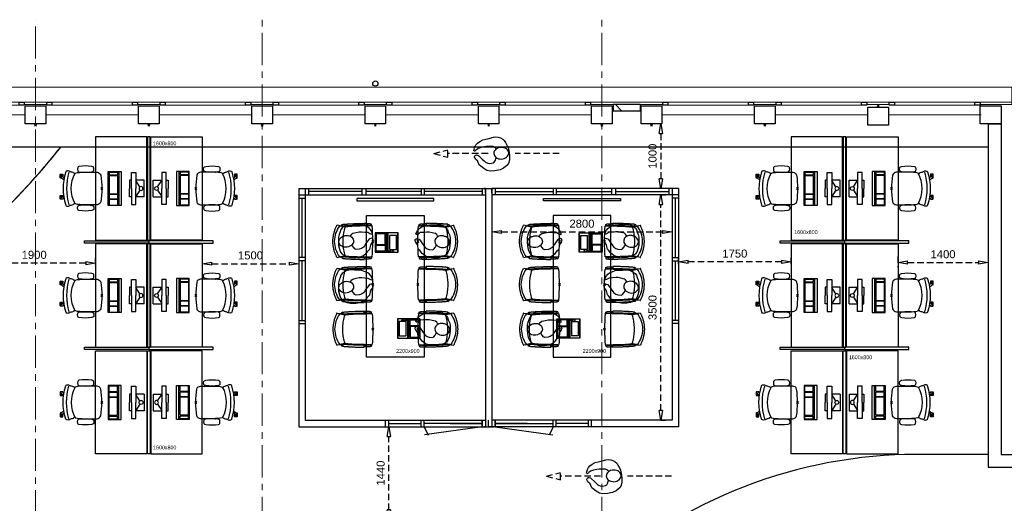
# Model space of a CAD drawing. Header units: millimetres. Extents: x -46954 to 169732, y -26853 to 94136.
# Tile 169 of 174: x 97047 to 112344, y 22546 to 30052. Entities that reach past the tile are written whole.
import ezdxf

# ---------------------------------------------------------------- set-up
doc = ezdxf.new("R2010")
doc.units = ezdxf.units.MM
doc.header["$LTSCALE"] = 400
doc.header["$PDMODE"] = 3
doc.header["$PDSIZE"] = 15
doc.linetypes.add('CENTER', pattern=[2, 1.25, -0.25, 0.25, -0.25])
doc.linetypes.add('HIDDEN', pattern=[0.375, 0.25, -0.125])
for name, color, linetype in [('-gd', 2, 'Continuous'), ('-ve', 2, 'HIDDEN'), ('co2-1-n-1-0-8_ip0', 7, 'Continuous'), ('inlay', 6, 'Continuous'), ('inr', 4, 'Continuous'), ('looplijnen', 8, 'HIDDEN'), ('plat', 5, 'Continuous'), ('sona-s008_ip0', 7, 'Continuous'), ('stramien', 1, 'CENTER'), ('symbol', 1, 'Continuous')]:
    doc.layers.add(name, color=color, linetype=linetype)
for name, color, linetype, lineweight in [('Buitenkozijnen', 140, 'Continuous', 15), ('mat-baksteen', 5, 'Continuous', 25), ('mat-beton (ihwg)', 5, 'Continuous', 25), ('None', 7, 'Continuous', 9)]:
    doc.layers.add(name, color=color, linetype=linetype, lineweight=lineweight)
doc.styles.add('Arial', font='arial.ttf', dxfattribs={"height": 176.388889})
doc.styles.get("Standard").update_dxf_attribs({"font": 'arial.ttf'})
doc.dimstyles.new('CAL-N1-050-25', dxfattribs={"dimscale": 50, "dimtxt": 2.5, "dimasz": 3, "dimexe": 1.5, "dimexo": 0, "dimgap": 0.3, "dimtad": 0, "dimdec": 4, "dimrnd": 1, "dimdsep": 46, "dimtxsty": 'Standard', "dimblk": 'CLOSED', "dimcen": 0, "dimdle": 1.25, "dimclrt": 249, "dimadec": 0, "dimazin": 0, "dimtfac": 0.9, "dimtdec": 4, "dimtix": 1, "dimtmove": 0, "dimatfit": 3, "dimldrblk": 'CLOSED', "dimfxl": 1, "dimtvp": 1, "dimtolj": 1, "dimtzin": 0, "dimarcsym": 0})

# ---------------------------------------------------------------- blocks, each defined once
blk = doc.blocks.new('Kolom 280x320')
at = {"layer": 'mat-beton (ihwg)', "lineweight": 25}
blk.add_lwpolyline([(-300, 160), (-20, 160), (-20, -160), (-300, -160)], close=True, dxfattribs=at)
at = {"layer": 'None', "color": 92, "linetype": 'Continuous', "lineweight": 5}
blk.add_point((0, 0), dxfattribs=at)
blk = doc.blocks.new('Gevelpui best 1410 (2D)')
at = {"layer": 'Buitenkozijnen', "lineweight": 15}
for p, q in [((-260, 0), (-260, -1410)), ((-260, 0), (-210, 0)), ((-210, 0), (-210, -1410)), ((-260, -1410), (-210, -1410))]:
    blk.add_line(p, q, dxfattribs=at)
at = {"layer": 'Buitenkozijnen', "color": 92, "lineweight": 25}
for points in [[(-260, 0), (-210, 0), (-210, -80), (-260, -80)], [(-260, -1330), (-210, -1330), (-210, -1410), (-260, -1410)]]:
    blk.add_lwpolyline(points, close=True, dxfattribs=at)
at = {"layer": 'None', "color": 43, "linetype": 'Continuous', "lineweight": 9}
blk.add_line((-410, 15), (-410, -1425), dxfattribs=at)
blk = doc.blocks.new('*X1484')
at = {"layer": 'None', "lineweight": 9}
blk.add_line((-3069, -28701), (-2969, -28601), dxfattribs=at)
blk = doc.blocks.new('HWA')
at = {"layer": 'None', "color": 92, "linetype": 'Continuous', "lineweight": 25}
blk.add_circle((0, -74), 40, dxfattribs=at)
blk = doc.blocks.new('SONA-S008_B2')
at = {"layer": '-gd'}
blk.add_open_spline([(-253, -510), (-88, -560), (88, -560), (253, -510)], degree=3, dxfattribs=at)
for points in [[(-207, -16), (-79, 5), (80, 5), (207, -16)], [(-325, -126), (-337, -132), (-340, -141), (-343, -154)], [(-278, -126), (-288, -121), (-315, -121), (-325, -126)], [(-261, -154), (-263, -141), (-266, -132), (-278, -126)], [(-253, -272), (-257, -207), (-252, -139), (-253, -74)], [(-253, -74), (-253, -52), (-233, -20), (-207, -16)], [(207, -16), (233, -20), (253, -52), (253, -74)], [(253, -74), (252, -139), (257, -207), (253, -272)], [(261, -154), (263, -141), (266, -132), (278, -126)], [(278, -126), (288, -121), (315, -121), (325, -126)], [(325, -126), (337, -132), (340, -141), (343, -154)], [(-343, -154), (-353, -221), (-352, -288), (-343, -355)], [(-261, -355), (-252, -288), (-250, -221), (-261, -154)], [(-255, -304), (-254, -304), (-253, -305), (-252, -305)], [(-239, -412), (-253, -366), (-250, -319), (-253, -272)], [(253, -272), (250, -319), (253, -366), (239, -412)], [(261, -355), (252, -288), (250, -221), (261, -154)], [(252, -298), (253, -297), (254, -297), (255, -297)], [(343, -154), (353, -221), (352, -288), (343, -355)], [(-343, -355), (-341, -363), (-334, -370), (-326, -372)], [(-326, -372), (-310, -376), (-293, -376), (-277, -372)], [(-277, -372), (-270, -370), (-262, -363), (-261, -355)], [(-251, -332), (-253, -332), (-255, -331), (-258, -330)], [(-227, -418), (-247, -437), (-256, -455), (-256, -474)], [(239, -412), (95, -494), (-95, -494), (-239, -412)], [(256, -474), (256, -455), (247, -437), (227, -418)], [(257, -323), (255, -324), (253, -324), (251, -325)], [(277, -372), (270, -370), (262, -363), (261, -355)], [(326, -372), (310, -376), (293, -376), (277, -372)], [(343, -355), (341, -363), (334, -370), (326, -372)], [(-272, -515), (-274, -534), (-274, -556), (-259, -560)], [(-256, -474), (-255, -489), (-270, -500), (-272, -515)], [(-259, -560), (-77, -614), (79, -614), (259, -560)], [(-222, -607), (-222, -605), (-221, -603), (-219, -603)], [(-222, -615), (-222, -615), (-222, -607), (-222, -607)], [(-219, -603), (-219, -603), (-192, -603), (-177, -603)], [(-186, -615), (-186, -615), (-176, -603), (-163, -584)], [(-135, -589), (-152, -614), (-165, -630), (-165, -630)], [(106, -607), (106, -605), (108, -603), (110, -603)], [(106, -615), (106, -615), (106, -607), (106, -607)], [(110, -603), (110, -603), (116, -603), (123, -603)], [(143, -630), (143, -630), (132, -615), (115, -592)], [(144, -587), (156, -604), (164, -615), (164, -615)], [(155, -603), (159, -603), (162, -603), (162, -603)], [(162, -603), (164, -603), (166, -605), (166, -607)], [(166, -607), (166, -607), (166, -615), (166, -615)], [(272, -515), (270, -500), (255, -489), (256, -474)], [(259, -560), (274, -556), (274, -534), (272, -515)], [(-219, -615), (-219, -615), (-222, -615), (-222, -615)], [(-222, -630), (-222, -630), (-222, -618), (-222, -618)], [(-222, -618), (-222, -618), (-199, -618), (-199, -618)], [(-199, -630), (-199, -630), (-222, -630), (-222, -630)], [(-222, -641), (-222, -641), (-222, -633), (-222, -633)], [(-222, -633), (-222, -633), (-219, -633), (-219, -633)], [(-219, -645), (-221, -645), (-222, -643), (-222, -641)], [(-199, -615), (-199, -615), (-219, -615), (-219, -615)], [(-219, -633), (-219, -633), (-199, -633), (-199, -633)], [(-167, -645), (-167, -645), (-219, -645), (-219, -645)], [(-199, -618), (-199, -618), (-199, -615), (-199, -615)], [(-199, -615), (-199, -615), (-187, -615), (-187, -615)], [(-199, -618), (-199, -618), (-189, -618), (-187, -618)], [(-199, -633), (-199, -633), (-199, -630), (-199, -630)], [(-199, -630), (-199, -630), (-187, -630), (-187, -630)], [(-199, -633), (-199, -633), (-187, -633), (-187, -633)], [(-183, -633), (-188, -629), (-190, -621), (-186, -615)], [(-185, -615), (-186, -615), (-187, -615), (-187, -615)], [(-187, -615), (-187, -615), (-187, -616), (-187, -617)], [(-186, -630), (-186, -630), (-187, -630), (-187, -630)], [(-187, -630), (-187, -630), (-187, -633), (-187, -633)], [(-187, -633), (-187, -633), (-185, -633), (-183, -633)], [(-165, -630), (-169, -636), (-177, -638), (-183, -633)], [(-183, -633), (-183, -633), (-183, -633), (-183, -633)], [(-167, -633), (-167, -633), (-166, -633), (-166, -633)], [(-163, -641), (-163, -643), (-165, -645), (-167, -645)], [(-166, -633), (-166, -633), (-163, -633), (-163, -633)], [(-163, -630), (-163, -630), (-163, -630), (-164, -630)], [(-163, -628), (-163, -629), (-163, -630), (-163, -630)], [(-163, -633), (-163, -633), (-163, -641), (-163, -641)], [(110, -615), (110, -615), (106, -615), (106, -615)], [(106, -630), (106, -630), (106, -618), (106, -618)], [(106, -618), (106, -618), (130, -618), (130, -618)], [(130, -630), (130, -630), (106, -630), (106, -630)], [(106, -641), (106, -641), (106, -633), (106, -633)], [(106, -633), (106, -633), (110, -633), (110, -633)], [(110, -645), (108, -645), (106, -643), (106, -641)], [(130, -615), (130, -615), (110, -615), (110, -615)], [(110, -633), (110, -633), (130, -633), (130, -633)], [(162, -644), (162, -644), (110, -645), (110, -645)], [(130, -618), (130, -618), (130, -615), (130, -615)], [(130, -615), (130, -615), (131, -615), (132, -615)], [(130, -618), (130, -618), (132, -618), (134, -618)], [(130, -633), (130, -633), (130, -630), (130, -630)], [(130, -630), (130, -630), (142, -630), (142, -630)], [(130, -633), (130, -633), (142, -633), (142, -633)], [(143, -630), (142, -630), (142, -630), (142, -630)], [(142, -630), (142, -630), (142, -633), (142, -633)], [(142, -633), (142, -633), (143, -633), (145, -633)], [(161, -633), (155, -637), (147, -636), (143, -630)], [(164, -615), (168, -621), (167, -629), (161, -633)], [(161, -633), (161, -633), (161, -633), (161, -633)], [(162, -633), (162, -633), (162, -633), (162, -633)], [(162, -633), (162, -633), (166, -633), (166, -633)], [(166, -641), (166, -643), (164, -644), (162, -644)], [(166, -615), (166, -615), (165, -615), (164, -615)], [(166, -630), (166, -630), (165, -630), (164, -630)], [(165, -618), (166, -618), (166, -618), (166, -618)], [(166, -618), (166, -618), (166, -619), (166, -620)], [(166, -626), (166, -628), (166, -630), (166, -630)], [(166, -633), (166, -633), (166, -641), (166, -641)]]:
    blk.add_open_spline(points, degree=3)
at = {"layer": 'sona-s008_ip0'}
blk.add_point((0, 0), dxfattribs=at)
blk = doc.blocks.new('SYMB-CMP4_B2')
for p, q in [((-130, 558), (130, 558)), ((-130, 558), (-130, 428)), ((-25, 492), (-125, 428)), ((25, 492), (125, 428)), ((130, 558), (130, 428)), ((-250, 358), (-250, 428)), ((-250, 428), (0, 428)), ((0, 358), (-250, 358)), ((-130, 358), (-130, 328)), ((-130, 328), (0, 328)), ((250, 428), (0, 428)), ((0, 358), (250, 358)), ((130, 328), (0, 328)), ((130, 358), (130, 328)), ((250, 358), (250, 428)), ((265, 200), (-265, 200)), ((-265, 200), (-265, 0)), ((265, 163), (-265, 163)), ((265, 0), (265, 200)), ((-265, 0), (265, 0)), ((-167, 142), (-260, 142)), ((-260, 13), (-260, 142)), ((-167, 13), (-260, 13)), ((-167, 13), (-167, 142)), ((-88, 142), (-159, 142)), ((-159, 13), (-159, 142)), ((-88, 13), (-159, 13)), ((-88, 13), (-88, 142)), ((200, 142), (-82, 142)), ((-82, 13), (-82, 142)), ((200, 13), (-82, 13)), ((200, 13), (200, 142)), ((255, 142), (212, 142)), ((212, 13), (212, 142)), ((255, 13), (212, 13)), ((255, 13), (255, 142))]:
    blk.add_line(p, q)
blk.add_circle((0, 508), 30)
blk = doc.blocks.new('symb-ps03_b2')
blk.add_lwpolyline([(82, -334), (93, -323), (110, -305), (120, -285), (121, -231), (122, -184), (116, -150), (104, -98), (91, -52), (69, -25), (58, -13), (50, -1), (49, 8), (59, 13), (76, 9), (115, -1), (145, -17), (172, -41), (196, -78), (221, -122), (236, -169), (250, -232), (266, -290), (270, -325), (267, -365), (252, -399), (235, -433), (213, -457), (181, -475), (141, -499), (103, -517), (27, -533), (-23, -539), (-83, -538), (-130, -528), (-165, -511), (-192, -479), (-218, -448), (-241, -394), (-258, -313), (-262, -242), (-251, -189), (-222, -138), (-185, -93), (-170, -72), (-134, -54), (-107, -46), (-75, -10), (-57, 2), (-38, 7), (-23, 1), (-12, -13), (-11, -28), (-13, -49), (-23, -61), (-75, -115), (-104, -145), (-121, -166), (-138, -200), (-142, -234), (-135, -284), (-123, -302), (-94, -319), (-69, -327), (-52, -333)])
blk.add_lwpolyline([(-75, -413, 0.078796), (-66, -458, 0.088041), (-46, -494, 0.105312), (-14, -518, 0.121926), (19, -526, 0.121926), (52, -517, 0.105312), (82, -490, 0.088041), (100, -454, 0.078796), (106, -408, 0.078796), (98, -363, 0.088041), (77, -328, 0.105312), (46, -303, 0.121926), (13, -296, 0.121926), (-21, -305, 0.105312), (-50, -331, 0.088041), (-69, -368, 0.078796)], format="xyb", close=True)
blk = doc.blocks.new('symb-ps09_b2')
at = {"layer": 'looplijnen'}
for p, q in [((0, 935), (-58, 718)), ((0, 935), (58, 718)), ((-58, 718), (58, 718)), ((0, 95), (0, 718)), ((0, -1011), (0, -327))]:
    blk.add_line(p, q, dxfattribs=at)
at = {"layer": 'symbol'}
blk.add_blockref('symb-ps03_b2', (-11, 300), dxfattribs=at)
blk = doc.blocks.new('co2-1-n-1-0-8_b2')
for p, q in [((-249, -132), (-279, -132)), ((-251, -20), (-256, -20)), ((-252, -132), (-252, -132)), ((252, -20), (256, -20)), ((252, -132), (252, -132)), ((-221, -431), (-221, -431)), ((221, -431), (221, -431)), ((-250, -554), (-241, -513)), ((-239, -493), (-237, -493)), ((-231, -469), (-234, -468)), ((234, -468), (231, -469)), ((237, -493), (239, -493)), ((241, -513), (250, -554))]:
    blk.add_line(p, q)
at = {"flags": 128}
for points in [[(-239, -10), (-190, -6), (-127, -3), (-63, -1), (0, 0)], [(0, 0), (63, -1), (127, -3), (190, -6), (239, -10)], [(-250, -468), (-253, -468), (-256, -468), (-258, -468), (-260, -468), (-261, -468), (-263, -467), (-265, -467), (-266, -450), (-267, -436), (-268, -422), (-269, -410), (-270, -401), (-271, -393), (-271, -385), (-271, -378), (-272, -373), (-272, -368), (-273, -355), (-274, -340), (-274, -325), (-275, -310), (-276, -295), (-277, -275), (-277, -255), (-278, -235), (-278, -228), (-278, -222), (-278, -215), (-278, -209), (-279, -202), (-279, -195), (-279, -187), (-279, -178), (-279, -168), (-279, -157), (-279, -145), (-279, -132)], [(-256, -20), (-257, -20), (-258, -21), (-260, -21), (-261, -22), (-262, -22), (-263, -23), (-264, -24), (-265, -25), (-267, -26), (-268, -28), (-268, -29), (-269, -30), (-270, -33), (-270, -35), (-270, -37), (-271, -39), (-271, -42), (-272, -44), (-272, -47), (-272, -50), (-273, -53), (-273, -56), (-273, -60), (-274, -64), (-274, -69), (-275, -75), (-275, -81), (-275, -89), (-276, -98), (-276, -106), (-276, -114), (-276, -122), (-276, -132)], [(-241, -95), (-241, -95), (-243, -95), (-245, -95), (-247, -95), (-249, -95), (-251, -95)], [(-250, -468), (-248, -468), (-246, -468), (-244, -467), (-242, -467), (-240, -466), (-238, -466), (-237, -465), (-235, -464), (-236, -449), (-237, -435), (-238, -423), (-239, -413), (-240, -403), (-240, -395), (-241, -389), (-241, -382), (-242, -376), (-242, -370), (-242, -363), (-243, -344), (-245, -324), (-245, -304), (-246, -285), (-247, -266), (-247, -248), (-248, -231), (-248, -226), (-248, -221), (-248, -214), (-248, -206), (-249, -198), (-249, -188), (-249, -176), (-249, -163), (-249, -148), (-249, -132)], [(-224, -432), (-229, -370), (-233, -307), (-236, -244), (-239, -181), (-240, -118), (-241, -54), (-241, -12)], [(241, -12), (241, -73), (240, -135), (238, -198), (236, -261), (232, -325), (227, -388), (224, -432)], [(249, -132), (249, -147), (249, -161), (249, -173), (249, -184), (249, -194), (249, -202), (248, -208), (248, -215), (248, -221), (248, -228), (248, -234), (247, -254), (247, -274), (246, -294), (245, -313), (244, -331), (243, -349), (242, -366), (242, -371), (242, -377), (241, -383), (241, -391), (240, -399), (239, -408), (239, -420), (238, -433), (236, -448), (235, -464), (237, -465), (238, -466), (240, -466), (242, -467), (244, -467), (246, -468), (248, -468), (250, -468)], [(241, -95), (241, -95), (243, -95), (245, -95), (247, -95), (249, -95), (251, -95)], [(250, -468), (253, -468), (256, -468), (258, -468), (260, -468), (261, -468), (263, -467), (264, -467), (265, -466), (266, -453), (267, -442), (268, -431), (269, -421), (269, -412), (270, -404), (270, -397), (271, -391), (271, -384), (272, -378), (272, -371), (272, -365), (273, -345), (274, -325), (275, -305), (276, -290), (277, -275), (277, -260), (278, -245), (278, -232), (278, -227), (278, -221), (278, -215), (278, -207), (279, -198), (279, -189), (279, -177), (279, -163), (279, -148), (279, -132), (249, -132)], [(256, -20), (257, -20), (258, -21), (260, -21), (261, -22), (262, -22), (263, -23), (264, -24), (265, -25), (267, -26), (268, -28), (268, -29), (269, -30), (270, -33), (270, -35), (270, -37), (271, -39), (271, -42), (272, -44), (272, -47), (272, -50), (273, -53), (273, -56), (273, -60), (274, -64), (274, -69), (275, -75), (275, -81), (275, -89), (276, -98), (276, -106), (276, -114), (276, -122), (276, -132)], [(-241, -513), (-239, -504), (-237, -495), (-235, -485), (-233, -475), (-231, -467), (-229, -459), (-228, -453), (-227, -447), (-226, -442), (-225, -438)], [(-225, -438), (-224, -436), (-224, -434), (-224, -433), (-224, -432)], [(-224, -433), (-224, -433), (-224, -432)], [(-224, -432), (-224, -432), (-224, -432)], [(0, -465), (-18, -465), (-36, -465), (-59, -463), (-82, -461), (-106, -458), (-129, -454), (-152, -450), (-175, -444), (-198, -438), (-221, -431)], [(221, -431), (198, -438), (175, -444), (152, -450), (129, -454), (106, -458), (83, -461), (60, -463), (36, -465), (18, -465), (0, -465)], [(224, -432), (224, -433), (224, -433)], [(224, -432), (224, -433), (224, -434), (224, -436), (225, -438)], [(224, -432), (224, -432), (224, -432)], [(225, -438), (226, -442), (227, -447), (228, -453), (229, -459), (231, -467), (233, -475), (235, -485), (237, -495), (239, -504), (241, -513)], [(-249, -557), (-242, -561), (-231, -566), (-221, -571), (-210, -576), (-198, -581), (-186, -585), (-173, -590), (-161, -594), (-149, -598), (-136, -601), (-123, -604), (-111, -607), (-98, -610), (-85, -612), (-73, -614), (-60, -615), (-47, -617), (-34, -618), (-23, -618), (-11, -619), (0, -619)], [(0, -619), (8, -619), (20, -618), (31, -618), (43, -617), (56, -616), (69, -614), (82, -612), (94, -610), (107, -608), (120, -605), (132, -602), (145, -599), (157, -595), (170, -591), (182, -587), (194, -582), (206, -577), (218, -572), (228, -567), (239, -562), (249, -557)]]:
    blk.add_lwpolyline(points, dxfattribs=at)
for centre, radius, start, end in [((-251, -33), 12.5, 31.8812, 90), ((-251, -33), 12.5, 293.1463, 327.6578), ((-238, -12), 2.5, 94.5665, 179.4807), ((238, -12), 2.5, 0.5193, 85.4335), ((252, -33), 12.5, 90, 148.1188), ((252, -33), 12.5, 212.3422, 246.8537), ((-226, -432), 2.5, 341.6817, 5.2297), ((-226, -432), 2.5, 347.791, 5.2276), ((226, -432), 2.5, 174.778, 187.1445), ((226, -432), 2.5, 174.7724, 192.209), ((226, -432), 2.5, 187.1548, 198.3185), ((-234, -464), 28.8, 186.1005, 258.5426), ((-248, -555), 2.5, 167.791, 242.1608), ((-167, -477), 75, 191.7314, 197.3164), ((-234, -465), 3.77, 192.8865, 261.7566), ((0, -201), 391, 232.6355, 269.9709), ((0, -201), 391, 270.0307, 307.3629), ((234, -465), 3.4, 276.6537, 346.9286), ((167, -477), 75, 342.6747, 348.4513), ((234, -465), 28.4, 280.3578, 354.0057), ((248, -555), 2.5, 297.8392, 12.209)]:
    blk.add_arc(centre, radius, start, end)
for points in [[(-243, -33), (-244, -33), (-244, -34), (-245, -36), (-246, -38), (-246, -43), (-247, -46), (-248, -54), (-248, -58), (-249, -67), (-250, -72), (-250, -83), (-251, -88), (-251, -100), (-251, -106), (-252, -119), (-252, -125), (-252, -132)], [(243, -33), (244, -33), (244, -34), (245, -36), (246, -38), (246, -43), (247, -46), (248, -54), (248, -58), (249, -67), (250, -72), (250, -83), (251, -88), (251, -100), (251, -106), (252, -119), (252, -125), (252, -132)]]:
    blk.add_open_spline(points, degree=3, knots=[0, 0, 0, 0, 0.125, 0.125, 0.25, 0.25, 0.375, 0.375, 0.5, 0.5, 0.625, 0.625, 0.75, 0.75, 0.875, 0.875, 0.9994014, 0.9994014, 0.9994014, 0.9994014])
at = {"layer": 'co2-1-n-1-0-8_ip0'}
blk.add_point((0, 0), dxfattribs=at)
blk = doc.blocks.new('symb-LPTP_b2')
for p, q in [((150, 0), (-150, 0)), ((-150, 0), (-150, -155)), ((150, -155), (150, 0)), ((150, -5), (-150, -5)), ((-110, -25), (-110, -129)), ((110, -25), (-110, -25)), ((110, -129), (-110, -129)), ((110, -129), (110, -25)), ((150, -155), (-150, -155)), ((150, -160), (-150, -160)), ((-150, -160), (-150, -355)), ((150, -355), (150, -160)), ((-150, -355), (150, -355))]:
    blk.add_line(p, q)
for points in [[(-130, -158, 10, 10, 0), (-111, -158, 10, 10, 0)], [(130, -158, 10, 10, 0), (111, -158, 10, 10, 0)]]:
    blk.add_lwpolyline(points, format="xyseb")
for points in [[(126, -70), (134, -70), (134, -92), (126, -92)], [(128, -72), (132, -72), (132, -90), (128, -90)], [(-135, -175), (135, -175), (135, -189), (-135, -189)], [(32, -199), (-135, -199), (-135, -340), (32, -340)], [(42, -199), (135, -199), (135, -340), (42, -340)]]:
    blk.add_lwpolyline(points, close=True)
for radius in [12.6, 7.57]:
    blk.add_circle((130, -124), radius)
blk = doc.blocks.new('_CLOSED')
at = {"color": 0, "linetype": 'ByBlock'}
for p, q in [((-1, 0.17), (0, 0)), ((-1, 0.17), (-1, -0.17)), ((0, 0), (-1, -0.17))]:
    blk.add_line(p, q, dxfattribs=at)
blk = doc.blocks.new('*D1562')
at = {"layer": '-ve', "color": 0, "lineweight": -2, "transparency": 16777216}
for p, q in [((104382, 26792), (104382, 26682)), ((107182, 26792), (107182, 26682)), ((104532, 26757), (107032, 26757))]:
    blk.add_line(p, q, dxfattribs=at)
at = {"layer": 'Defpoints', "color": 0, "transparency": 16777216}
for p in [(104382, 26792), (107182, 26792), (107182, 26757)]:
    blk.add_point(p, dxfattribs=at)
at = {"layer": '-ve', "color": 0, "lineweight": -2, "transparency": 16777216, "xscale": 150, "yscale": 150, "zscale": 150, "rotation": 180}
blk.add_blockref('_CLOSED', (104382, 26757), dxfattribs=at)
at = {"layer": '-ve', "color": 0, "lineweight": -2, "transparency": 16777216, "xscale": 150, "yscale": 150, "zscale": 150}
blk.add_blockref('_CLOSED', (107182, 26757), dxfattribs=at)
at = {"layer": '-ve', "color": 249, "transparency": 16777216, "insert": (105782, 26885), "char_height": 125, "attachment_point": 5}
blk.add_mtext('\\A1;2800', dxfattribs=at)
blk = doc.blocks.new('*D1563')
at = {"layer": '-ve', "color": 0, "lineweight": -2, "transparency": 16777216}
for p, q in [((107000, 27334), (107082, 27334)), ((107007, 23984), (107007, 27184)), ((107000, 23834), (107082, 23834))]:
    blk.add_line(p, q, dxfattribs=at)
at = {"layer": 'Defpoints', "color": 0, "transparency": 16777216}
for p in [(107000, 27334), (107007, 27334), (107000, 23834)]:
    blk.add_point(p, dxfattribs=at)
at = {"layer": '-ve', "color": 0, "lineweight": -2, "transparency": 16777216, "xscale": 150, "yscale": 150, "zscale": 150}
for p, rotation in [((107007, 27334), 90), ((107007, 23834), 270)]:
    blk.add_blockref('_CLOSED', p, dxfattribs=dict(at, rotation=rotation))
at = {"layer": '-ve', "color": 249, "transparency": 16777216, "insert": (106879, 25584), "char_height": 125, "attachment_point": 5, "rotation": 90}
blk.add_mtext('\\A1;3500', dxfattribs=at)
blk = doc.blocks.new('*D1564')
at = {"layer": '-ve', "color": 0, "lineweight": -2, "transparency": 16777216}
for p, q in [((107022, 28434), (106932, 28434)), ((107007, 28284), (107007, 27584)), ((107022, 27434), (106932, 27434))]:
    blk.add_line(p, q, dxfattribs=at)
at = {"layer": 'Defpoints', "color": 0, "transparency": 16777216}
for p in [(107022, 28434), (107007, 27434), (107022, 27434)]:
    blk.add_point(p, dxfattribs=at)
at = {"layer": '-ve', "color": 0, "lineweight": -2, "transparency": 16777216, "xscale": 150, "yscale": 150, "zscale": 150}
for p, rotation in [((107007, 28434), 90), ((107007, 27434), 270)]:
    blk.add_blockref('_CLOSED', p, dxfattribs=dict(at, rotation=rotation))
at = {"layer": '-ve', "color": 249, "transparency": 16777216, "insert": (106879, 27934), "char_height": 125, "attachment_point": 5, "rotation": 90}
blk.add_mtext('\\A1;1000', dxfattribs=at)
blk = doc.blocks.new('*D1557')
at = {"layer": '-ve', "color": 0, "lineweight": -2, "transparency": 16777216}
for p, q in [((99882, 26322), (99882, 26190)), ((101382, 26322), (101382, 26190)), ((100032, 26265), (101232, 26265))]:
    blk.add_line(p, q, dxfattribs=at)
at = {"layer": 'Defpoints', "color": 0, "transparency": 16777216}
for p in [(99882, 26322), (101382, 26322), (101382, 26265)]:
    blk.add_point(p, dxfattribs=at)
at = {"layer": '-ve', "color": 0, "lineweight": -2, "transparency": 16777216, "xscale": 150, "yscale": 150, "zscale": 150, "rotation": 180}
blk.add_blockref('_CLOSED', (99882, 26265), dxfattribs=at)
at = {"layer": '-ve', "color": 0, "lineweight": -2, "transparency": 16777216, "xscale": 150, "yscale": 150, "zscale": 150}
blk.add_blockref('_CLOSED', (101382, 26265), dxfattribs=at)
at = {"layer": '-ve', "color": 249, "transparency": 16777216, "insert": (100632, 26393), "char_height": 125, "attachment_point": 5}
blk.add_mtext('\\A1;1500', dxfattribs=at)
blk = doc.blocks.new('*D1558')
at = {"layer": '-ve', "color": 0, "lineweight": -2, "transparency": 16777216}
for p, q in [((96322, 26350), (96322, 26199)), ((98222, 26350), (98222, 26199)), ((98072, 26274), (96472, 26274))]:
    blk.add_line(p, q, dxfattribs=at)
at = {"layer": 'Defpoints', "color": 0, "transparency": 16777216}
for p in [(96322, 26350), (98222, 26350), (96322, 26274)]:
    blk.add_point(p, dxfattribs=at)
at = {"layer": '-ve', "color": 0, "lineweight": -2, "transparency": 16777216, "xscale": 150, "yscale": 150, "zscale": 150}
for p, rotation in [((96322, 26274), 180.0000000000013), ((98222, 26274), 1.358912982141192e-12)]:
    blk.add_blockref('_CLOSED', p, dxfattribs=dict(at, rotation=rotation))
at = {"layer": '-ve', "color": 249, "transparency": 16777216, "insert": (97272, 26402), "char_height": 125, "attachment_point": 5}
blk.add_mtext('\\A1;1900', dxfattribs=at)
blk = doc.blocks.new('*D1559')
at = {"layer": '-ve', "color": 0, "lineweight": -2, "transparency": 16777216}
for p, q in [((102759, 23734), (102858, 23734)), ((102783, 22444), (102783, 23584)), ((102759, 22294), (102858, 22294))]:
    blk.add_line(p, q, dxfattribs=at)
at = {"layer": 'Defpoints', "color": 0, "transparency": 16777216}
for p in [(102759, 23734), (102783, 23734), (102759, 22294)]:
    blk.add_point(p, dxfattribs=at)
at = {"layer": '-ve', "color": 0, "lineweight": -2, "transparency": 16777216, "xscale": 150, "yscale": 150, "zscale": 150}
for p, rotation in [((102783, 23734), 90), ((102783, 22294), 270)]:
    blk.add_blockref('_CLOSED', p, dxfattribs=dict(at, rotation=rotation))
at = {"layer": '-ve', "color": 249, "transparency": 16777216, "insert": (102655, 23014), "char_height": 125, "attachment_point": 5, "rotation": 90}
blk.add_mtext('\\A1;1440', dxfattribs=at)
blk = doc.blocks.new('*D1560')
at = {"layer": '-ve', "color": 0, "lineweight": -2, "transparency": 16777216}
for p, q in [((110692, 26377), (110692, 26209)), ((112092, 26377), (112092, 26209)), ((110842, 26284), (111942, 26284))]:
    blk.add_line(p, q, dxfattribs=at)
at = {"layer": 'Defpoints', "color": 0, "transparency": 16777216}
for p in [(110692, 26377), (112092, 26377), (112092, 26284)]:
    blk.add_point(p, dxfattribs=at)
at = {"layer": '-ve', "color": 0, "lineweight": -2, "transparency": 16777216, "xscale": 150, "yscale": 150, "zscale": 150, "rotation": 180}
blk.add_blockref('_CLOSED', (110692, 26284), dxfattribs=at)
at = {"layer": '-ve', "color": 0, "lineweight": -2, "transparency": 16777216, "xscale": 150, "yscale": 150, "zscale": 150}
blk.add_blockref('_CLOSED', (112092, 26284), dxfattribs=at)
at = {"layer": '-ve', "color": 249, "transparency": 16777216, "insert": (111392, 26411), "char_height": 125, "attachment_point": 5}
blk.add_mtext('\\A1;1400', dxfattribs=at)
blk = doc.blocks.new('*D1561')
at = {"layer": '-ve', "color": 0, "lineweight": -2, "transparency": 16777216}
for p, q in [((107282, 26256), (107282, 26369)), ((109032, 26256), (109032, 26369)), ((108882, 26294), (107432, 26294))]:
    blk.add_line(p, q, dxfattribs=at)
at = {"layer": 'Defpoints', "color": 0, "transparency": 16777216}
for p in [(107282, 26294), (107282, 26256), (109032, 26256)]:
    blk.add_point(p, dxfattribs=at)
at = {"layer": '-ve', "color": 0, "lineweight": -2, "transparency": 16777216, "xscale": 150, "yscale": 150, "zscale": 150}
for p, rotation in [((107282, 26294), 179.9999999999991), ((109032, 26294), 359.9999999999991)]:
    blk.add_blockref('_CLOSED', p, dxfattribs=dict(at, rotation=rotation))
at = {"layer": '-ve', "color": 249, "transparency": 16777216, "insert": (108157, 26421), "char_height": 125, "attachment_point": 5}
blk.add_mtext('\\A1;1750', dxfattribs=at)

msp = doc.modelspace()

# ---------------------------------------------------------------- linework, layer by layer
at = {"layer": 'Buitenkozijnen', "color": 43, "linetype": 'Continuous', "lineweight": 9, "flags": 128}
msp.add_lwpolyline([(85147.26676, 28984.17916), (85147.26676, 29004.17916), (112462.26676, 29004.17916), (112462.26676, 28774.21979)], dxfattribs=at)
at = {"layer": 'Buitenkozijnen', "lineweight": 15}
for points in [[(97117.26676, 28734.17916), (97117.26676, 28774.21979), (97467.26676, 28774.21979), (97467.26676, 28734.17916)], [(98877.26676, 28734.17916), (98877.26676, 28774.21979), (99227.26676, 28774.21979), (99227.26676, 28734.17916)], [(100637.26676, 28734.17916), (100637.26676, 28774.21979), (100987.26676, 28774.21979), (100987.26676, 28734.17916)], [(102397.26676, 28734.17916), (102397.26676, 28774.21979), (102747.26676, 28774.21979), (102747.26676, 28734.17916)], [(104157.26676, 28734.17916), (104157.26676, 28774.21979), (104507.26676, 28774.21979), (104507.26676, 28734.17916)], [(105917.26676, 28734.17916), (105917.26676, 28774.21979), (107037.26676, 28774.21979), (107037.26676, 28734.17916)], [(108447.26676, 28734.17916), (108447.26676, 28774.21979), (108797.26676, 28774.21979), (108797.26676, 28734.17916)], [(110207.26676, 28734.17916), (110207.26676, 28774.21979), (110557.26676, 28774.21979), (110557.26676, 28734.17916)], [(111967.26676, 28734.17916), (111967.26676, 28774.21979), (112462.26676, 28774.21979), (112462.26676, 28734.17916)]]:
    msp.add_lwpolyline(points, close=True, dxfattribs=at)
at = {"layer": 'inlay'}
for p, q in [((112092.26676, 28074.21979), (93822.26676, 28074.21979)), ((112092.26676, 23304.17916), (110792.26676, 23304.17916))]:
    msp.add_line(p, q, dxfattribs=at)
for centre, radius, start, end in [((88712.73759, 35258.00137), 11494.81798, 303.218115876, 321.320875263), ((88712.73759, 35258.00137), 11494.81798, 304.753720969, 321.320875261), ((110992.26676, 15844.17916), 7460, 90, 132.271472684)]:
    msp.add_arc(centre, radius, start, end, dxfattribs=at)
at = {"layer": 'inr'}
for points in [[(99022.26676, 26631.50546), (99022.26676, 28231.50546), (98222.26676, 28231.50546), (98222.26676, 26631.50546)], [(99032.26676, 28231.50546), (99032.26676, 26631.50546), (99072.26676, 26631.50546), (99072.26676, 28231.50546)], [(99082.26676, 26631.50546), (99082.26676, 28231.50546), (99882.26676, 28231.50546), (99882.26676, 26631.50546)], [(109832.26676, 26631.50546), (109832.26676, 28231.50546), (109032.26676, 28231.50546), (109032.26676, 26631.50546)], [(109842.26676, 28231.50546), (109842.26676, 26631.50546), (109882.26676, 26631.50546), (109882.26676, 28231.50546)], [(109892.26676, 26631.50546), (109892.26676, 28231.50546), (110692.26676, 28231.50546), (110692.26676, 26631.50546)], [(102282.26676, 27238.53745), (103482.26676, 27238.53745), (103482.26676, 27278.53745), (102282.26676, 27278.53745)], [(106382.26676, 27238.53745), (105182.26676, 27238.53745), (105182.26676, 27278.53745), (106382.26676, 27278.53745)], [(102432.26676, 24814.17916), (102432.26676, 27014.17916), (103332.26676, 27014.17916), (103332.26676, 24814.17916)], [(102432.26676, 24814.17916), (102432.26676, 27014.17916), (103332.26676, 27014.17916), (103332.26676, 24814.17916)], [(106232.26676, 24814.17916), (106232.26676, 27014.17916), (105332.26676, 27014.17916), (105332.26676, 24814.17916)], [(98052.26676, 26621.50546), (99052.26676, 26621.50546), (99052.26676, 26581.50546), (98052.26676, 26581.50546)], [(100052.26676, 26621.50546), (99052.26676, 26621.50546), (99052.26676, 26581.50546), (100052.26676, 26581.50546)], [(108862.26676, 26621.50546), (109862.26676, 26621.50546), (109862.26676, 26581.50546), (108862.26676, 26581.50546)], [(110862.26676, 26621.50546), (109862.26676, 26621.50546), (109862.26676, 26581.50546), (110862.26676, 26581.50546)], [(99022.26676, 24971.50546), (99022.26676, 26571.50546), (98222.26676, 26571.50546), (98222.26676, 24971.50546)], [(99032.26676, 26571.50546), (99032.26676, 24971.50546), (99072.26676, 24971.50546), (99072.26676, 26571.50546)], [(99082.26676, 24971.50546), (99082.26676, 26571.50546), (99882.26676, 26571.50546), (99882.26676, 24971.50546)], [(109832.26676, 24971.50546), (109832.26676, 26571.50546), (109032.26676, 26571.50546), (109032.26676, 24971.50546)], [(109842.26676, 26571.50546), (109842.26676, 24971.50546), (109882.26676, 24971.50546), (109882.26676, 26571.50546)], [(109892.26676, 24971.50546), (109892.26676, 26571.50546), (110692.26676, 26571.50546), (110692.26676, 24971.50546)], [(98052.26676, 24971.50546), (99052.26676, 24971.50546), (99052.26676, 24931.50546), (98052.26676, 24931.50546)], [(100052.26676, 24971.50546), (99052.26676, 24971.50546), (99052.26676, 24931.50546), (100052.26676, 24931.50546)], [(108862.26676, 24971.50546), (109862.26676, 24971.50546), (109862.26676, 24931.50546), (108862.26676, 24931.50546)], [(110862.26676, 24971.50546), (109862.26676, 24971.50546), (109862.26676, 24931.50546), (110862.26676, 24931.50546)], [(99022.26676, 24911.50546), (99022.26676, 23311.50546), (98222.26676, 23311.50546), (98222.26676, 24911.50546)], [(99032.26676, 23311.50546), (99032.26676, 24911.50546), (99072.26676, 24911.50546), (99072.26676, 23311.50546)], [(99082.26676, 24911.50546), (99082.26676, 23311.50546), (99882.26676, 23311.50546), (99882.26676, 24911.50546)], [(109832.26676, 24911.50546), (109832.26676, 23311.50546), (109032.26676, 23311.50546), (109032.26676, 24911.50546)], [(109842.26676, 23311.50546), (109842.26676, 24911.50546), (109882.26676, 24911.50546), (109882.26676, 23311.50546)], [(109892.26676, 24911.50546), (109892.26676, 23311.50546), (110692.26676, 23311.50546), (110692.26676, 24911.50546)]]:
    msp.add_lwpolyline(points, close=True, dxfattribs=at)
at = {"layer": 'mat-baksteen', "lineweight": 25}
for p, q in [((106267.26676, 28734.17916), (106267.26676, 28634.17916)), ((106687.26676, 28734.17916), (106267.26676, 28734.17916)), ((106687.26676, 28634.17916), (106267.26676, 28634.17916)), ((106687.26676, 28734.17916), (106687.26676, 28634.17916))]:
    msp.add_line(p, q, dxfattribs=at)
at = {"layer": 'mat-beton (ihwg)', "lineweight": 25}
for p, q in [((112092.26676, 28434.17916), (112092.26676, 23104.17916)), ((112092.26676, 28434.17916), (112292.26676, 28434.17916)), ((112292.26676, 28434.17916), (112292.26676, 23304.17916)), ((112292.26676, 23304.17916), (112462.26676, 23304.17916)), ((112092.26676, 23104.17916), (112462.26676, 23104.17916))]:
    msp.add_line(p, q, dxfattribs=at)
msp.add_lwpolyline([(111967.26676, 28434.17916), (111967.26676, 28714.17916), (112292.26676, 28714.17916), (112292.26676, 28434.17916)], close=True, dxfattribs=at)
at = {"layer": 'plat'}
for p, q in [((101382.26676, 27434.17916), (101382.26676, 23734.17916)), ((101382.26676, 27434.17916), (104282.26676, 27434.17916)), ((101482.26676, 27434.17916), (101482.26676, 23834.17916)), ((101532.26676, 27434.17916), (101532.26676, 27334.17916)), ((102362.26676, 27384.17916), (101532.26676, 27384.17916)), ((102362.26676, 27434.17916), (102362.26676, 27334.17916)), ((102422.26676, 27434.17916), (102422.26676, 27334.17916)), ((103282.26676, 27384.17916), (102422.26676, 27384.17916)), ((103282.26676, 27434.17916), (103282.26676, 27334.17916)), ((103332.26676, 27434.17916), (103332.26676, 27334.17916)), ((104232.26676, 27384.17916), (103332.26676, 27384.17916)), ((104232.26676, 27434.17916), (104232.26676, 27334.17916)), ((104282.26676, 27434.17916), (104256.26676, 27434.17916)), ((104282.26676, 27364.17916), (104282.26676, 27434.17916)), ((104282.26676, 27364.17916), (104282.26676, 27434.17916)), ((104282.26676, 27434.17916), (104282.26676, 23734.17916)), ((104282.26676, 27434.17916), (104382.26676, 27434.17916)), ((104382.26676, 27364.17916), (104382.26676, 27434.17916)), ((104382.26676, 27364.17916), (104382.26676, 27434.17916)), ((104382.26676, 27434.17916), (104382.26676, 23734.17916)), ((107282.26676, 27434.17916), (104382.26676, 27434.17916)), ((104382.26676, 27434.17916), (104408.26676, 27434.17916)), ((104432.26676, 27434.17916), (104432.26676, 27334.17916)), ((104432.26676, 27384.17916), (105332.26676, 27384.17916)), ((105332.26676, 27434.17916), (105332.26676, 27334.17916)), ((105382.26676, 27434.17916), (105382.26676, 27334.17916)), ((105382.26676, 27384.17916), (106242.26676, 27384.17916)), ((106242.26676, 27434.17916), (106242.26676, 27334.17916)), ((106302.26676, 27434.17916), (106302.26676, 27334.17916)), ((106302.26676, 27384.17916), (107132.26676, 27384.17916)), ((107132.26676, 27434.17916), (107132.26676, 27334.17916)), ((107182.26676, 27434.17916), (107182.26676, 23834.17916)), ((107282.26676, 27434.17916), (107282.26676, 23734.17916)), ((101382.26676, 27334.17916), (104282.26676, 27334.17916)), ((101382.26676, 27284.17916), (101482.26676, 27284.17916)), ((101432.26676, 27284.17916), (101432.26676, 26359.17916)), ((107282.26676, 27334.17916), (104382.26676, 27334.17916)), ((107282.26676, 27284.17916), (107182.26676, 27284.17916)), ((107232.26676, 27284.17916), (107232.26676, 26359.17916)), ((101482.26676, 26359.17916), (101382.26676, 26359.17916)), ((107182.26676, 26359.17916), (107282.26676, 26359.17916)), ((101482.26676, 26309.17916), (101382.26676, 26309.17916)), ((101432.26676, 26309.17916), (101432.26676, 25384.17916)), ((107182.26676, 26309.17916), (107282.26676, 26309.17916)), ((107232.26676, 26309.17916), (107232.26676, 25384.17916)), ((101382.26676, 25384.17916), (101482.26676, 25384.17916)), ((101382.26676, 25334.17916), (101482.26676, 25334.17916)), ((107282.26676, 25384.17916), (107182.26676, 25384.17916)), ((107282.26676, 25334.17916), (107182.26676, 25334.17916)), ((101382.26676, 23734.17916), (104332.26676, 23734.17916)), ((101482.26676, 23834.17916), (104282.26676, 23834.17916)), ((102732.26676, 23734.17916), (102732.26676, 23834.17916)), ((102782.26676, 23734.17916), (102782.26676, 23834.17916)), ((102782.26676, 23784.17916), (103282.26676, 23784.17916)), ((103282.26676, 23734.17916), (103282.26676, 23834.17916)), ((103282.26676, 23734.17916), (103282.26676, 23834.17916)), ((103332.26676, 23734.17916), (103332.26676, 23834.17916)), ((104232.26676, 23784.17916), (103332.26676, 23784.17916)), ((103332.26676, 23734.17916), (103394.37819, 23602.2789)), ((104232.26676, 23734.17916), (103335.54791, 23607.62399)), ((103732.26676, 23784.17916), (104232.26676, 23784.17916)), ((104232.26676, 23834.17916), (104232.26676, 23734.17916)), ((104232.26676, 23734.17916), (104232.26676, 23834.17916)), ((104282.26676, 23734.17916), (104256.26676, 23734.17916)), ((104282.26676, 23804.17916), (104282.26676, 23734.17916)), ((104282.26676, 23804.17916), (104282.26676, 23734.17916)), ((104282.26676, 23734.17916), (104382.26676, 23734.17916)), ((104332.26676, 23734.17916), (104332.26676, 23834.17916)), ((107282.26676, 23734.17916), (104332.26676, 23734.17916)), ((107182.26676, 23834.17916), (104382.26676, 23834.17916)), ((104382.26676, 23804.17916), (104382.26676, 23734.17916)), ((104382.26676, 23804.17916), (104382.26676, 23734.17916)), ((104382.26676, 23734.17916), (104408.26676, 23734.17916)), ((104432.26676, 23834.17916), (104432.26676, 23734.17916)), ((104432.26676, 23734.17916), (104432.26676, 23834.17916)), ((104932.26676, 23784.17916), (104432.26676, 23784.17916)), ((104432.26676, 23784.17916), (105332.26676, 23784.17916)), ((104432.26676, 23734.17916), (105328.98562, 23607.62399)), ((105332.26676, 23734.17916), (105270.15534, 23602.2789)), ((105332.26676, 23734.17916), (105332.26676, 23834.17916)), ((105382.26676, 23734.17916), (105382.26676, 23834.17916)), ((105882.26676, 23784.17916), (105382.26676, 23784.17916)), ((105882.26676, 23734.17916), (105882.26676, 23834.17916)), ((105932.26676, 23734.17916), (105932.26676, 23834.17916))]:
    msp.add_line(p, q, dxfattribs=at)
at = {"layer": 'stramien', "lineweight": 0}
for p, q in [((97292.26676, 13448.00243), (97292.26676, 30051.63798)), ((100812.26676, 14948.00243), (100812.26676, 30051.63798)), ((106092.26676, 14948.00243), (106092.26676, 30051.63798))]:
    msp.add_line(p, q, dxfattribs=at)

# ---------------------------------------------------------------- block references
at = {"layer": 'Buitenkozijnen', "color": 7, "rotation": 90}
for p in [(95707.26676, 28984.17916), (97467.26676, 28984.17916), (99227.26676, 28984.17916), (100987.26676, 28984.17916), (102747.26676, 28984.17916), (104507.26676, 28984.17916), (107037.26676, 28984.17916), (108797.26676, 28984.17916), (110557.26676, 28984.17916)]:
    msp.add_blockref('Gevelpui best 1410 (2D)', p, dxfattribs=at)
at = {"layer": 'inr'}
for name, p, rotation in [('SONA-S008_B2', (98322.26676, 27431.50546), 270), ('SONA-S008_B2', (109132.26676, 27431.50546), 270), ('co2-1-n-1-0-8_b2', (103232.26676, 26610.71819), 90.00000000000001), ('co2-1-n-1-0-8_b2', (103232.26676, 26610.71819), 90.00000000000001), ('co2-1-n-1-0-8_b2', (106132.26676, 26610.71819), 90), ('symb-LPTP_b2', (102925.28436, 26592.69491), 270), ('symb-LPTP_b2', (102925.28436, 26592.69491), 270), ('co2-1-n-1-0-8_b2', (103232.26676, 25941.4121), 90.00000000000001), ('co2-1-n-1-0-8_b2', (103232.26676, 25941.4121), 90.00000000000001), ('co2-1-n-1-0-8_b2', (106132.26676, 25941.4121), 90), ('SONA-S008_B2', (98322.26676, 25771.50546), 270), ('SONA-S008_B2', (109132.26676, 25771.50546), 270), ('co2-1-n-1-0-8_b2', (102532.26676, 25248.5919), 270), ('co2-1-n-1-0-8_b2', (102532.26676, 25248.5919), 270), ('symb-LPTP_b2', (102915.79896, 25257.31085), 90.00000000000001), ('symb-LPTP_b2', (102915.79896, 25257.31085), 90.00000000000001), ('co2-1-n-1-0-8_b2', (105432.26676, 25248.5919), 269.9999999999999), ('SONA-S008_B2', (99782.26676, 24111.50546), 90), ('SONA-S008_B2', (110592.26676, 24111.50546), 90)]:
    msp.add_blockref(name, p, dxfattribs=dict(at, rotation=rotation))
at = {"layer": 'inr', "xscale": -1}
for name, p, rotation in [('SONA-S008_B2', (99782.26676, 27431.50546), 90), ('SONA-S008_B2', (110592.26676, 27431.50546), 90), ('co2-1-n-1-0-8_b2', (102532.26676, 26610.71819), 270), ('co2-1-n-1-0-8_b2', (102532.26676, 26610.71819), 270), ('co2-1-n-1-0-8_b2', (105432.26676, 26610.71819), 270), ('symb-LPTP_b2', (105739.24917, 26592.69491), 90), ('co2-1-n-1-0-8_b2', (102532.26676, 25941.4121), 270), ('co2-1-n-1-0-8_b2', (102532.26676, 25941.4121), 270), ('co2-1-n-1-0-8_b2', (105432.26676, 25941.4121), 270), ('SONA-S008_B2', (99782.26676, 25771.50546), 90), ('SONA-S008_B2', (110592.26676, 25771.50546), 90), ('co2-1-n-1-0-8_b2', (103232.26676, 25248.5919), 90.00000000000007), ('co2-1-n-1-0-8_b2', (103232.26676, 25248.5919), 90.00000000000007), ('symb-LPTP_b2', (105748.73457, 25257.31085), 270), ('co2-1-n-1-0-8_b2', (106132.26676, 25248.5919), 90), ('SONA-S008_B2', (98322.26676, 24111.50546), 270), ('SONA-S008_B2', (109132.26676, 24111.50546), 270)]:
    msp.add_blockref(name, p, dxfattribs=dict(at, rotation=rotation))
at = {"layer": 'mat-baksteen', "rotation": 90}
msp.add_blockref('*X1484', (77702.26676, 31703.11979), dxfattribs=at)
at = {"layer": 'mat-beton (ihwg)', "color": 7}
for name, p, rotation in [('HWA', (102498.26652, 29060.95239), 90), ('Kolom 280x320', (108622.26676, 28414.17916), 270), ('Kolom 280x320', (110382.26676, 28714.17916), 90)]:
    msp.add_blockref(name, p, dxfattribs=dict(at, rotation=rotation))
at = {"layer": 'None', "color": 7, "rotation": 270}
for p in [(97292.26676, 28414.17916), (99052.26676, 28414.17916), (100812.26676, 28414.17916), (102572.26676, 28414.17916), (104332.26676, 28414.17916), (106092.26676, 28414.17916), (106862.26676, 28414.17916)]:
    msp.add_blockref('Kolom 280x320', p, dxfattribs=at)
at = {"layer": 'symbol'}
for name, p, rotation in [('symb-ps09_b2', (104417.69602, 27974.66184), 90), ('SYMB-CMP4_B2', (99680.77806, 27431.50546), 90), ('SYMB-CMP4_B2', (110490.77806, 27431.50546), 90), ('SYMB-CMP4_B2', (99680.77806, 25771.50546), 90), ('SYMB-CMP4_B2', (110490.77806, 25771.50546), 90), ('SYMB-CMP4_B2', (98423.75547, 24111.50546), 270), ('SYMB-CMP4_B2', (109233.75547, 24111.50546), 270), ('symb-ps09_b2', (106164.67223, 22966.88255), 90)]:
    msp.add_blockref(name, p, dxfattribs=dict(at, rotation=rotation))
at = {"layer": 'symbol', "xscale": -1}
for p, rotation in [((98423.75547, 27431.50546), 270), ((109233.75547, 27431.50546), 270), ((98423.75547, 25771.50546), 270), ((109233.75547, 25771.50546), 270), ((99680.77806, 24111.50546), 90), ((110490.77806, 24111.50546), 90)]:
    msp.add_blockref('SYMB-CMP4_B2', p, dxfattribs=dict(at, rotation=rotation))
at = {"layer": 'symbol', "linetype": 'Continuous', "lineweight": 0, "xscale": -1, "rotation": 280.8538278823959}
for p in [(102525.89184, 26672.61227), (102525.89184, 26672.61227), (105459.05183, 26667.49945), (102525.89184, 25962.83662), (102525.89184, 25962.83662), (105459.05183, 25307.12119)]:
    msp.add_blockref('symb-ps03_b2', p, dxfattribs=at)
at = {"layer": 'symbol', "linetype": 'Continuous', "lineweight": 0}
for p, rotation in [((103205.4817, 26667.49945), 79.1461721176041), ((103205.4817, 26667.49945), 79.1461721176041), ((106138.64169, 26672.61227), 79.14617211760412), ((106138.64169, 25962.83662), 79.14617211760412), ((103205.4817, 25307.12119), 79.1461721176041), ((103205.4817, 25307.12119), 79.1461721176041)]:
    msp.add_blockref('symb-ps03_b2', p, dxfattribs=dict(at, rotation=rotation))

# ---------------------------------------------------------------- texts
at = {"layer": 'plat', "style": 'Arial'}
for s, p in [('1600x800', (99117.68035, 28102.54501)), ('1600x800', (109079.44491, 26725.7408)), ('2200x900', (102895.82598, 24880.3653)), ('2200x900', (105793.6983, 24880.3653)), ('1600x800', (109927.68035, 24782.54501)), ('1600x800', (99117.68035, 23382.89656))]:
    msp.add_text(s, height=59.266667, dxfattribs=at).set_placement(p)

# ---------------------------------------------------------------- dimensions: what is measured, and where the dimension line sits
at = {"layer": '-ve'}
for p1, p2, distance, picture, middle in [((107022.26676, 28434.17916), (107022.26676, 27434.17916), -15.46339, '*D1564', (106879.16012, 27934.17916)), ((106999.81993, 23834.17916), (106999.81993, 27334.17916), -6.98344, '*D1563', (106879.07486, 25584.17916)), ((104382.26676, 26792.12642), (107182.26676, 26792.12642), -34.89648, '*D1562', (105782.26676, 26884.87318)), ((98222.26676, 26349.87279), (96322.26676, 26349.87279), 75.52135, '*D1558', (97272.26676, 26401.99469)), ((99882.26676, 26321.74493), (101382.26676, 26321.74493), -56.64125, '*D1557', (100632.26676, 26392.74692)), ((109032.26676, 26255.8112), (107282.26676, 26255.8112), -37.76067, '*D1561', (108157.26676, 26421.21513)), ((110692.26676, 26376.8859), (112092.26676, 26376.8859), -93.23045, '*D1560', (111392.26676, 26411.2987)), ((102759.00334, 22294.17916), (102759.00334, 23734.17916), -23.8477, '*D1559', (102655.20779, 23014.17916))]:
    dim = msp.add_aligned_dim(p1=p1, p2=p2, distance=distance, dimstyle='CAL-N1-050-25', dxfattribs=at)
    dim.commit()
    dim.dimension.update_dxf_attribs({"geometry": picture, "text_midpoint": middle})

doc.saveas('drawing.dxf')
